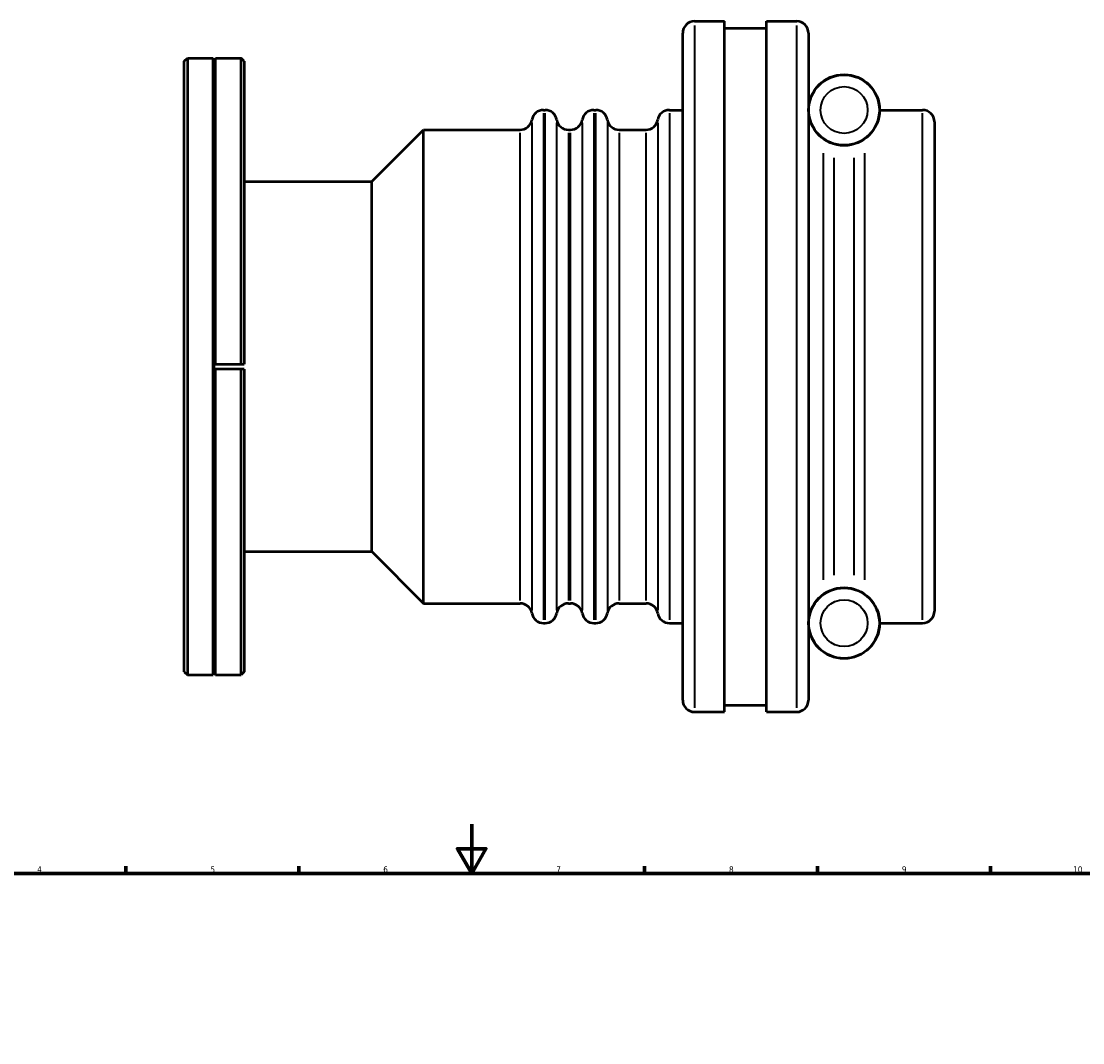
# Model space of a CAD drawing. Header units: millimetres. Extents: x -185 to 1270, y -173 to 945.
# Tile 5 of 8: x 238 to 668, y 505 to 919. Entities that reach past the tile are written whole.
import ezdxf

# ---------------------------------------------------------------- set-up
doc = ezdxf.new("R2010")
doc.units = ezdxf.units.MM
for name, color, linetype, lineweight in [('Border (ISO)', 7, 'Continuous', 70), ('Visible (ISO)', 7, 'Continuous', 50), ('Visible Narrow (ISO)', 7, 'Continuous', 35)]:
    doc.layers.add(name, color=color, linetype=linetype, lineweight=lineweight)
doc.styles.add('Note Text (ISO)', font='tahoma.ttf')

# ---------------------------------------------------------------- blocks, each defined once
blk = doc.blocks.new('Borders Default Border')
at = {"layer": 'Border (ISO)'}
for p, q in [((280.33, 574), (280.33, 576.9)), ((350.42, 574), (350.42, 576.9)), ((490.58, 574), (490.58, 576.9)), ((560.67, 574), (560.67, 576.9)), ((630.75, 574), (630.75, 576.9))]:
    blk.add_line(p, q, dxfattribs=at)
at = {"layer": 'Border (ISO)', "flags": 128}
for points in [[(420.5, 594), (420.5, 574), (414.73, 584), (426.27, 584), (420.5, 574)], [(20, 20), (20, 574), (821, 574), (821, 20), (20, 20)]]:
    blk.add_lwpolyline(points, dxfattribs=at)
at = {"layer": 'Border (ISO)', "color": 232, "true_color": 0xca0064, "char_height": 2.5, "attachment_point": 7, "style": 'Note Text (ISO)'}
for s, insert in [('4', (244.42, 574.4)), ('5', (314.64, 574.35)), ('6', (384.66, 574.35)), ('7', (454.77, 574.4)), ('8', (524.81, 574.34)), ('9', (594.88, 574.35)), ('10', (664.29, 574.35))]:
    blk.add_mtext(s, dxfattribs=dict(at, insert=insert))

msp = doc.modelspace()

# ---------------------------------------------------------------- linework, layer by layer
at = {"layer": 'Visible (ISO)'}
for p, q in [((510.8312, 919.4823), (523.0312, 919.4823)), ((523.0312, 639.4823), (523.0312, 919.4823)), ((523.0312, 916.6823), (540.0312, 916.6823)), ((540.0312, 639.4823), (540.0312, 919.4823)), ((540.0312, 919.4823), (552.2312, 919.4823)), ((506.0312, 644.2823), (506.0312, 914.6823)), ((557.0312, 914.6823), (557.0312, 644.2823)), ((304.0312, 903.2323), (305.2812, 904.4823)), ((305.2812, 904.4823), (305.2812, 654.4823)), ((305.2812, 904.4823), (315.6912, 904.4823)), ((315.6912, 654.4823), (315.6912, 904.4823)), ((316.1912, 903.4823), (315.6912, 904.4823)), ((316.1912, 903.4823), (316.6912, 904.4823)), ((316.6912, 780.4823), (316.6912, 904.4823)), ((316.6912, 904.4823), (327.1012, 904.4823)), ((327.1012, 780.4823), (327.1012, 904.4823)), ((328.3512, 903.2323), (327.1012, 904.4823)), ((304.0312, 655.7323), (304.0312, 903.2323)), ((316.1912, 780.4823), (316.1912, 903.4823)), ((328.3512, 903.2323), (328.3512, 780.4823)), ((449.6312, 883.4823), (450.2312, 883.4823)), ((470.0312, 883.4823), (470.7655, 883.4823)), ((500.6312, 883.4823), (506.0312, 883.4823)), ((585.8312, 883.4823), (603.2312, 883.4823)), ((608.0312, 878.6823), (608.0312, 680.2823)), ((380.0312, 854.4823), (401.0312, 875.4823)), ((401.0312, 683.4823), (401.0312, 875.4823)), ((401.0312, 875.4823), (440.1655, 875.4823)), ((459.6969, 875.4823), (460.5655, 875.4823)), ((480.2312, 875.4823), (491.1655, 875.4823)), ((328.3512, 854.4823), (380.0312, 854.4823)), ((380.0312, 704.4823), (380.0312, 854.4823)), ((316.1912, 780.4823), (316.6912, 780.4823)), ((316.1912, 778.4823), (316.1912, 780.4823)), ((316.6912, 780.4823), (327.1012, 780.4823)), ((316.6912, 778.4823), (316.1912, 778.4823)), ((316.1912, 655.4823), (316.1912, 778.4823)), ((327.1012, 778.4823), (316.6912, 778.4823)), ((316.6912, 654.4823), (316.6912, 778.4823)), ((327.1012, 654.4823), (327.1012, 778.4823)), ((328.3512, 778.4823), (328.3512, 655.7323)), ((328.3512, 704.4823), (380.0312, 704.4823)), ((380.0312, 704.4823), (401.0312, 683.4823)), ((401.0312, 683.4823), (440.1655, 683.4823)), ((459.6969, 683.4823), (460.5655, 683.4823)), ((480.2312, 683.4823), (491.1655, 683.4823)), ((449.6312, 675.4823), (450.2312, 675.4823)), ((470.0312, 675.4823), (470.7655, 675.4823)), ((500.6312, 675.4823), (506.0312, 675.4823)), ((585.8312, 675.4823), (603.2312, 675.4823)), ((304.0312, 655.7323), (305.2812, 654.4823)), ((305.2812, 654.4823), (315.6912, 654.4823)), ((316.1912, 655.4823), (315.6912, 654.4823)), ((316.1912, 655.4823), (316.6912, 654.4823)), ((316.6912, 654.4823), (327.1012, 654.4823)), ((328.3512, 655.7323), (327.1012, 654.4823)), ((523.0312, 642.2823), (540.0312, 642.2823)), ((510.8312, 639.4823), (523.0312, 639.4823)), ((540.0312, 639.4823), (552.2312, 639.4823))]:
    msp.add_line(p, q, dxfattribs=at)
for centre, radius in [((571.4312, 883.4823), 14.4), ((571.4312, 883.4823), 14.3), ((571.4312, 675.4823), 14.4), ((571.4312, 675.4823), 14.3)]:
    msp.add_circle(centre, radius, dxfattribs=at)
for centre, start, end in [((510.8312, 914.6823), 90, 180), ((552.2312, 914.6823), 0, 90), ((449.6312, 878.6823), 90, 170.405932), ((450.2312, 878.6823), 9.594068, 90), ((470.0312, 878.6823), 90, 170.405932), ((470.7655, 878.6823), 9.594068, 90), ((500.6312, 878.6823), 90, 170.405932), ((603.2312, 878.6823), 0, 90), ((440.1655, 880.2823), 270, 350.405932), ((459.6969, 880.2823), 189.594068, 270), ((460.5655, 880.2823), 270, 350.405932), ((480.2312, 880.2823), 189.594068, 270), ((491.1655, 880.2823), 270, 350.405932), ((440.1655, 678.6823), 9.594068, 90), ((459.6969, 678.6823), 90, 170.405932), ((460.5655, 678.6823), 9.594068, 90), ((480.2312, 678.6823), 90, 170.405932), ((491.1655, 678.6823), 9.594068, 90), ((603.2312, 680.2823), 270, 0), ((449.6312, 680.2823), 189.594068, 270), ((450.2312, 680.2823), 270, 350.405932), ((470.0312, 680.2823), 189.594068, 270), ((470.7655, 680.2823), 270, 350.405932), ((500.6312, 680.2823), 189.594068, 270), ((510.8312, 644.2823), 180, 270), ((552.2312, 644.2823), 270, 0)]:
    msp.add_arc(centre, 4.8, start, end, dxfattribs=at)
for points, weights in [([(327.1012, 780.4823), (327.7294, 780.4823), (328.3512, 780.4823)], [1.0002102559, 1.00011775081, 1]), ([(328.3512, 778.4823), (327.7294, 778.4823), (327.1012, 778.4823)], [1, 1.00011775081, 1.0002102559])]:
    msp.add_rational_spline(points, weights, degree=2, dxfattribs=at)
at = {"layer": 'Visible Narrow (ISO)'}
for p, q in [((510.8312, 917.7587), (510.8312, 641.206)), ((552.2312, 641.206), (552.2312, 917.7587)), ((449.6312, 882.2019), (449.6312, 676.7627)), ((450.2312, 676.7627), (450.2312, 882.2019)), ((470.0312, 882.2019), (470.0312, 676.7627)), ((470.7655, 676.7627), (470.7655, 882.2019)), ((500.6312, 882.2019), (500.6312, 676.7627)), ((603.2312, 676.7627), (603.2312, 882.2019)), ((444.8984, 878.2512), (444.8984, 680.7135)), ((454.9641, 680.7135), (454.9641, 878.2512)), ((465.2984, 878.2512), (465.2984, 680.7135)), ((475.4984, 878.2512), (475.4984, 680.7135)), ((495.8984, 878.2512), (495.8984, 680.7135)), ((440.1655, 684.6642), (440.1655, 874.3004)), ((459.6969, 874.3004), (459.6969, 684.6642)), ((460.5655, 684.6642), (460.5655, 874.3004)), ((480.2312, 874.3004), (480.2312, 684.6642)), ((491.1655, 684.6642), (491.1655, 874.3004)), ((563.1174, 693.0167), (563.1174, 865.9479)), ((579.7451, 865.9479), (579.7451, 693.0167)), ((567.2743, 864.0601), (567.2743, 694.9045)), ((575.5881, 694.9045), (575.5881, 864.0601))]:
    msp.add_line(p, q, dxfattribs=at)
for centre in [(571.4312, 883.4823), (571.4312, 675.4823)]:
    msp.add_circle(centre, 9.5, dxfattribs=at)

# ---------------------------------------------------------------- block references
msp.add_blockref('Borders Default Border', (0, 0))

doc.saveas('drawing.dxf')
